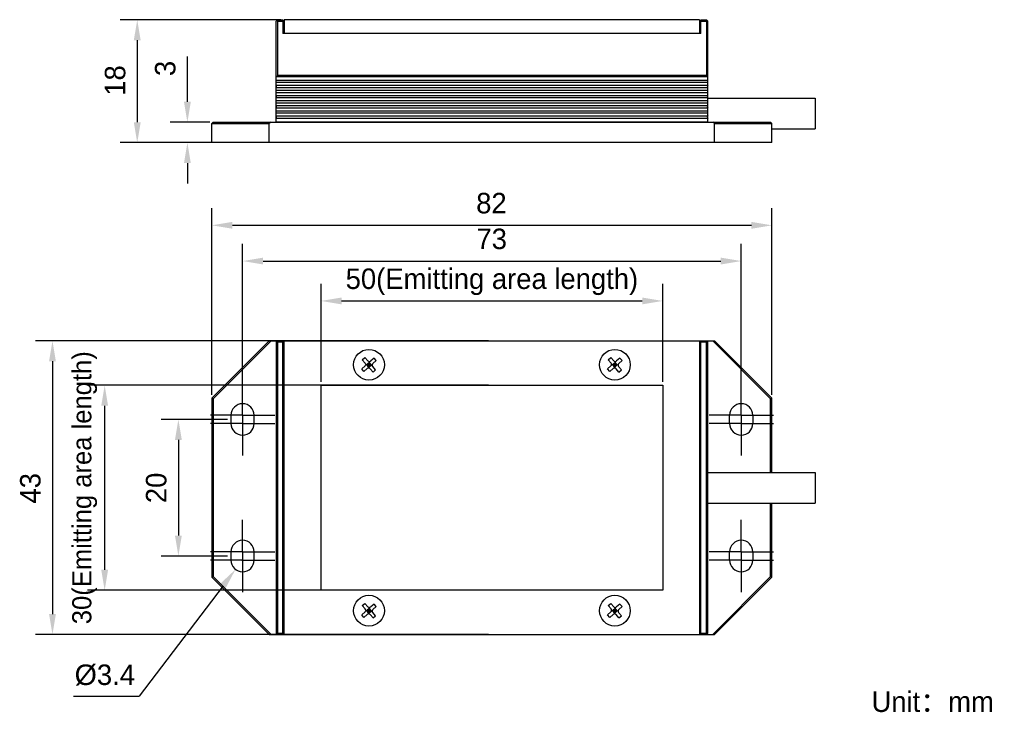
# Model space of a CAD drawing. Header units: millimetres. Extents: x 74 to 218, y 73 to 174.
import ezdxf

# ---------------------------------------------------------------- set-up
doc = ezdxf.new("R2010")
doc.units = ezdxf.units.MM
doc.header["$LTSCALE"] = 16.335
doc.header["$PDMODE"] = 3
doc.header["$PDSIZE"] = 8
doc.linetypes.add('CENTER', pattern=[0.6, 0.375, -0.075, 0.075, -0.075])
doc.layers.get('0').update_dxf_attribs({"linetype": 'CONTINUOUS'})
doc.layers.get('Defpoints').update_dxf_attribs({"linetype": 'CONTINUOUS'})
for name, color, linetype in [('00_COMPONENTS', 7, 'CONTINUOUS'), ('03_ALL_AXES', 7, 'CONTINUOUS'), ('05_ALL_CURVES', 7, 'CONTINUOUS'), ('50_ALL_DETAILS', 7, 'CONTINUOUS'), ('51__DRAFT_DIMS', 7, 'CONTINUOUS')]:
    doc.layers.add(name, color=color, linetype=linetype)
doc.styles.get("Standard").update_dxf_attribs({"font": 'simfang.ttf'})
doc.dimstyles.new('DIMSTYLE_1', dxfattribs={"dimtxt": 3, "dimasz": 3, "dimexe": 2.5, "dimexo": 0.5, "dimgap": 0.75, "dimtad": 1, "dimdsep": 46, "dimtxsty": 'STANDARD', "dimblk": '_FILLED', "dimblk1": '_FILLED', "dimblk2": '_FILLED', "dimcen": 0.09, "dimclrt": 3, "dimazin": 2, "dimtp": 0.2, "dimtm": 0.2, "dimtfac": 1, "dimtofl": 0, "dimtmove": 0, "dimatfit": 3, "dimldrblk": '_FILLED', "dimfxl": 1, "dimtolj": 1, "dimarcsym": 0})
doc.dimstyles.new('DIMSTYLE_2', dxfattribs={"dimtxt": 3, "dimasz": 3, "dimexe": 2.5, "dimexo": 0.5, "dimgap": 0.75, "dimtad": 1, "dimdsep": 46, "dimtxsty": 'STANDARD', "dimblk": '_FILLED', "dimblk1": '_FILLED', "dimblk2": '_FILLED', "dimcen": 0.09, "dimclrt": 3, "dimazin": 2, "dimtp": 0.3, "dimtm": 0.3, "dimtfac": 1, "dimtofl": 0, "dimtmove": 0, "dimatfit": 3, "dimldrblk": '_FILLED', "dimfxl": 1, "dimtolj": 1, "dimarcsym": 0})
doc.dimstyles.new('DIMSTYLE_3', dxfattribs={"dimtxt": 3, "dimasz": 3, "dimexe": 2.5, "dimexo": 0.5, "dimgap": 0.75, "dimtad": 1, "dimdsep": 46, "dimtxsty": 'STANDARD', "dimblk": '_FILLED', "dimblk1": '_FILLED', "dimblk2": '_FILLED', "dimcen": 0.09, "dimclrt": 3, "dimazin": 2, "dimtp": 0.1, "dimtm": 0.1, "dimtfac": 1, "dimtofl": 0, "dimtmove": 0, "dimatfit": 3, "dimldrblk": '_FILLED', "dimfxl": 1, "dimtolj": 1, "dimarcsym": 0})
doc.dimstyles.new('DIMSTYLE_4', dxfattribs={"dimtxt": 3, "dimasz": 3, "dimexe": 2.5, "dimexo": 0.5, "dimtad": 1, "dimdsep": 46, "dimtxsty": 'STANDARD', "dimblk": '_FILLED', "dimblk1": '_FILLED', "dimblk2": '_FILLED', "dimcen": 0.09, "dimclrt": 3, "dimazin": 2, "dimtp": 0.1, "dimtm": 0.1, "dimtfac": 1, "dimtofl": 0, "dimtmove": 0, "dimatfit": 1, "dimldrblk": '_FILLED', "dimfxl": 1, "dimtolj": 1, "dimarcsym": 0})

# ---------------------------------------------------------------- blocks, each defined once
blk = doc.blocks.new('_FILLED')
at = {"color": 0, "linetype": 'ByBlock'}
blk.add_solid([(0, 0), (-1, 0.167), (-1, -0.167)], dxfattribs=at)
blk = doc.blocks.new('*D1')
at = {"layer": '51__DRAFT_DIMS', "color": 0, "lineweight": -2}
for p, q in [((104.57, 115.64), (94.87, 115.64)), ((97.37, 112.64), (97.37, 98.64)), ((104.57, 95.64), (94.87, 95.64))]:
    blk.add_line(p, q, dxfattribs=at)
at = {"layer": 'Defpoints', "color": 0}
for p in [(105.07, 115.64), (97.37, 95.64), (105.07, 95.64)]:
    blk.add_point(p, dxfattribs=at)
at = {"layer": '51__DRAFT_DIMS', "color": 0, "linetype": 'ByBlock', "lineweight": -2, "xscale": 3, "yscale": 3, "zscale": 3}
for p, rotation in [((97.37, 115.64), 90), ((97.37, 95.64), 270)]:
    blk.add_blockref('_FILLED', p, dxfattribs=dict(at, rotation=rotation))
at = {"layer": '51__DRAFT_DIMS', "color": 3, "insert": (92.62, 105.61), "char_height": 3, "attachment_point": 2, "rotation": 90, "line_spacing_factor": 0.9}
blk.add_mtext('\\A1;\\A1;{\\fFZLanTingHei-R-GBK|b0|i0|c134|p2;\\C0;20}', dxfattribs=at)
blk = doc.blocks.new('*D2')
at = {"layer": '51__DRAFT_DIMS', "color": 0, "lineweight": -2}
for p, q in [((142.77, 120.64), (84.08, 120.64)), ((86.58, 117.64), (86.58, 93.64)), ((142.77, 90.64), (84.08, 90.64))]:
    blk.add_line(p, q, dxfattribs=at)
at = {"layer": 'Defpoints', "color": 0}
for p in [(143.27, 120.64), (86.58, 90.64), (143.27, 90.64)]:
    blk.add_point(p, dxfattribs=at)
at = {"layer": '51__DRAFT_DIMS', "color": 0, "linetype": 'ByBlock', "lineweight": -2, "xscale": 3, "yscale": 3, "zscale": 3}
for p, rotation in [((86.58, 120.64), 90), ((86.58, 90.64), 270)]:
    blk.add_blockref('_FILLED', p, dxfattribs=dict(at, rotation=rotation))
at = {"layer": '51__DRAFT_DIMS', "color": 3, "insert": (77.33, 105.64), "char_height": 3, "attachment_point": 2, "rotation": 90, "line_spacing_factor": 0.9}
blk.add_mtext('\\A1;\\A1;\\P{\\fFZLanTingHei-R-GBK|b0|i0|c134|p2;\\H0.933333x;\\C0;30(\\f方正兰亭黑_GBK|b0|i0|c134|p0;\\C256;Emitting area length\\fFZLanTingHei-R-GBK|b0|i0|c134|p2;\\C0;)}', dxfattribs=at)
blk = doc.blocks.new('*D3')
at = {"layer": '51__DRAFT_DIMS', "color": 0, "lineweight": -2}
for p, q in [((142.77, 127.14), (76.44, 127.14)), ((78.94, 124.14), (78.94, 87.14)), ((142.77, 84.14), (76.44, 84.14))]:
    blk.add_line(p, q, dxfattribs=at)
at = {"layer": 'Defpoints', "color": 0}
for p in [(143.27, 127.14), (78.94, 84.14), (143.27, 84.14)]:
    blk.add_point(p, dxfattribs=at)
at = {"layer": '51__DRAFT_DIMS', "color": 0, "linetype": 'ByBlock', "lineweight": -2, "xscale": 3, "yscale": 3, "zscale": 3}
for p, rotation in [((78.94, 127.14), 89.99999999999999), ((78.94, 84.14), 270)]:
    blk.add_blockref('_FILLED', p, dxfattribs=dict(at, rotation=rotation))
at = {"layer": '51__DRAFT_DIMS', "color": 3, "insert": (74.19, 105.55), "char_height": 3, "attachment_point": 2, "rotation": 90, "line_spacing_factor": 0.9}
blk.add_mtext('\\A1;\\A1;{\\fFZLanTingHei-R-GBK|b0|i0|c134|p2;\\C0;43}', dxfattribs=at)
blk = doc.blocks.new('*D4')
at = {"layer": '51__DRAFT_DIMS', "color": 0, "lineweight": -2}
for p, q in [((118.27, 121.14), (118.27, 135.48)), ((168.27, 121.14), (168.27, 135.48)), ((121.27, 132.98), (165.27, 132.98))]:
    blk.add_line(p, q, dxfattribs=at)
at = {"layer": 'Defpoints', "color": 0}
for p in [(168.27, 132.98), (118.27, 120.64), (168.27, 120.64)]:
    blk.add_point(p, dxfattribs=at)
at = {"layer": '51__DRAFT_DIMS', "color": 0, "linetype": 'ByBlock', "lineweight": -2, "xscale": 3, "yscale": 3, "zscale": 3, "rotation": 180}
blk.add_blockref('_FILLED', (118.27, 132.98), dxfattribs=at)
at = {"layer": '51__DRAFT_DIMS', "color": 0, "linetype": 'ByBlock', "lineweight": -2, "xscale": 3, "yscale": 3, "zscale": 3}
blk.add_blockref('_FILLED', (168.27, 132.98), dxfattribs=at)
at = {"layer": '51__DRAFT_DIMS', "color": 3, "insert": (143.27, 142.23), "char_height": 3, "attachment_point": 2, "line_spacing_factor": 0.9}
blk.add_mtext('\\A1;\\A1;\\P{\\fFZLanTingHei-R-GBK|b0|i0|c134|p2;\\C0;50(\\f方正兰亭黑_GBK|b0|i0|c134|p0;\\C256;Emitting area length\\fFZLanTingHei-R-GBK|b0|i0|c134|p2;\\C0;)}', dxfattribs=at)
blk = doc.blocks.new('*D5')
at = {"layer": '51__DRAFT_DIMS', "color": 0, "lineweight": -2}
for p, q in [((102.27, 119.24), (102.27, 146.55)), ((184.27, 119.24), (184.27, 146.55)), ((105.27, 144.05), (181.27, 144.05))]:
    blk.add_line(p, q, dxfattribs=at)
at = {"layer": 'Defpoints', "color": 0}
for p in [(184.27, 144.05), (102.27, 118.74), (184.27, 118.74)]:
    blk.add_point(p, dxfattribs=at)
at = {"layer": '51__DRAFT_DIMS', "color": 0, "linetype": 'ByBlock', "lineweight": -2, "xscale": 3, "yscale": 3, "zscale": 3, "rotation": 180}
blk.add_blockref('_FILLED', (102.27, 144.05), dxfattribs=at)
at = {"layer": '51__DRAFT_DIMS', "color": 0, "linetype": 'ByBlock', "lineweight": -2, "xscale": 3, "yscale": 3, "zscale": 3}
blk.add_blockref('_FILLED', (184.27, 144.05), dxfattribs=at)
at = {"layer": '51__DRAFT_DIMS', "color": 3, "insert": (143.2, 148.8), "char_height": 3, "attachment_point": 2, "line_spacing_factor": 0.9}
blk.add_mtext('\\A1;\\A1;{\\fFZLanTingHei-R-GBK|b0|i0|c134|p2;\\C0;82}', dxfattribs=at)
blk = doc.blocks.new('*D6')
at = {"layer": '51__DRAFT_DIMS', "color": 0, "lineweight": -2}
for p, q in [((98.69, 162.15), (98.69, 168.76)), ((101.97, 159.15), (96.19, 159.15)), ((101.77, 156.15), (96.19, 156.15)), ((98.69, 153.15), (98.69, 150.15))]:
    blk.add_line(p, q, dxfattribs=at)
at = {"layer": 'Defpoints', "color": 0}
for p in [(102.47, 159.15), (98.69, 156.15), (102.27, 156.15)]:
    blk.add_point(p, dxfattribs=at)
at = {"layer": '51__DRAFT_DIMS', "color": 0, "linetype": 'ByBlock', "lineweight": -2, "xscale": 3, "yscale": 3, "zscale": 3}
for p, rotation in [((98.69, 159.15), 270), ((98.69, 156.15), 90)]:
    blk.add_blockref('_FILLED', p, dxfattribs=dict(at, rotation=rotation))
at = {"layer": '51__DRAFT_DIMS', "color": 3, "insert": (93.94, 165.9), "char_height": 3, "attachment_point": 1, "rotation": 90, "line_spacing_factor": 0.9}
blk.add_mtext('\\A1;\\A1;{\\fFZLanTingHei-R-GBK|b0|i0|c134|p2;\\C0;3}', dxfattribs=at)
blk = doc.blocks.new('*D7')
at = {"layer": '51__DRAFT_DIMS', "color": 0, "lineweight": -2}
for p, q in [((112.37, 174.15), (88.85, 174.15)), ((91.35, 171.15), (91.35, 159.15)), ((110.17, 156.15), (88.85, 156.15))]:
    blk.add_line(p, q, dxfattribs=at)
at = {"layer": 'Defpoints', "color": 0}
for p in [(112.87, 174.15), (91.35, 156.15), (110.67, 156.15)]:
    blk.add_point(p, dxfattribs=at)
at = {"layer": '51__DRAFT_DIMS', "color": 0, "linetype": 'ByBlock', "lineweight": -2, "xscale": 3, "yscale": 3, "zscale": 3}
for p, rotation in [((91.35, 174.15), 90), ((91.35, 156.15), 270)]:
    blk.add_blockref('_FILLED', p, dxfattribs=dict(at, rotation=rotation))
at = {"layer": '51__DRAFT_DIMS', "color": 3, "insert": (86.6, 165.25), "char_height": 3, "attachment_point": 2, "rotation": 90, "line_spacing_factor": 0.9}
blk.add_mtext('\\A1;\\A1;{\\fFZLanTingHei-R-GBK|b0|i0|c134|p2;\\C0;18}', dxfattribs=at)
blk = doc.blocks.new('*D8')
at = {"layer": '51__DRAFT_DIMS', "color": 0}
for p, q in [((106.68, 95.04), (106.86, 95.04)), ((106.77, 94.95), (106.77, 95.13))]:
    blk.add_line(p, q, dxfattribs=at)
at = {"layer": '51__DRAFT_DIMS', "color": 0, "lineweight": -2}
for p in [(103.93, 91.3), (82, 75.14)]:
    blk.add_line(p, (91.65, 75.14), dxfattribs=at)
at = {"layer": 'Defpoints', "color": 0}
for p in [(107.8, 96.39), (105.74, 93.69)]:
    blk.add_point(p, dxfattribs=at)
at = {"layer": '51__DRAFT_DIMS', "color": 0, "linetype": 'ByBlock', "lineweight": -2, "xscale": 3, "yscale": 3, "zscale": 3, "rotation": 52.76587133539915}
blk.add_blockref('_FILLED', (105.74, 93.69), dxfattribs=at)
at = {"layer": '51__DRAFT_DIMS', "color": 3, "insert": (91.02, 84.26), "char_height": 3, "attachment_point": 3, "line_spacing_factor": 0.9}
blk.add_mtext('\\A1;{\\A1;\\fFZLanTingHei-R-GBK|b0|i0|c134|p2;\\C0;\\P\\fArial|b0|i0|c134|p2;%%c\\fFZLanTingHei-R-GBK|b0|i0|c134|p2;3.4}', dxfattribs=at)
blk = doc.blocks.new('*D9')
at = {"layer": '51__DRAFT_DIMS', "color": 0, "lineweight": -2}
for p, q in [((106.77, 119.73), (106.77, 141.32)), ((179.77, 120.19), (179.77, 141.32)), ((109.77, 138.82), (176.77, 138.82))]:
    blk.add_line(p, q, dxfattribs=at)
at = {"layer": 'Defpoints', "color": 0}
for p in [(179.77, 138.82), (179.77, 119.69), (106.77, 119.23)]:
    blk.add_point(p, dxfattribs=at)
at = {"layer": '51__DRAFT_DIMS', "color": 0, "linetype": 'ByBlock', "lineweight": -2, "xscale": 3, "yscale": 3, "zscale": 3, "rotation": 180}
blk.add_blockref('_FILLED', (106.77, 138.82), dxfattribs=at)
at = {"layer": '51__DRAFT_DIMS', "color": 0, "linetype": 'ByBlock', "lineweight": -2, "xscale": 3, "yscale": 3, "zscale": 3}
blk.add_blockref('_FILLED', (179.77, 138.82), dxfattribs=at)
at = {"layer": '51__DRAFT_DIMS', "color": 3, "insert": (143.24, 143.57), "char_height": 3, "attachment_point": 2, "line_spacing_factor": 0.9}
blk.add_mtext('\\A1;\\A1;{\\fFZLanTingHei-R-GBK|b0|i0|c134|p2;\\C0;73}', dxfattribs=at)

msp = doc.modelspace()

# ---------------------------------------------------------------- linework, layer by layer
at = {"layer": '00_COMPONENTS', "color": 0}
for p, q in [((111.872, 174.151), (111.672, 173.951)), ((111.672, 159.151), (111.672, 173.951)), ((111.872, 173.951), (111.772, 174.051)), ((111.872, 174.151), (112.672, 174.151)), ((111.872, 173.951), (111.872, 166.001)), ((111.872, 173.951), (112.672, 173.951)), ((112.672, 174.151), (112.672, 172.151)), ((112.872, 174.151), (112.872, 172.151)), ((173.672, 174.151), (112.872, 174.151)), ((173.672, 174.151), (173.672, 172.151)), ((173.872, 174.151), (174.672, 174.151)), ((173.872, 172.151), (173.872, 174.151)), ((173.872, 173.951), (174.672, 173.951)), ((174.872, 173.951), (174.672, 174.151)), ((174.672, 173.951), (174.772, 174.051)), ((174.672, 173.951), (174.672, 166.001)), ((174.872, 159.151), (174.872, 173.951)), ((173.872, 172.151), (112.672, 172.151)), ((111.672, 165.751), (111.792, 165.841)), ((111.792, 165.841), (174.752, 165.841)), ((174.672, 166.001), (111.872, 166.001)), ((174.872, 165.751), (174.752, 165.841)), ((111.672, 165.314), (174.872, 165.314)), ((111.672, 164.994), (174.872, 164.994)), ((111.672, 164.564), (174.872, 164.564)), ((111.672, 164.244), (174.872, 164.244)), ((111.672, 163.815), (174.872, 163.815)), ((111.672, 163.495), (174.872, 163.495)), ((111.672, 163.065), (174.872, 163.065)), ((111.672, 162.745), (174.872, 162.745)), ((111.672, 162.315), (174.872, 162.315)), ((111.672, 161.995), (174.872, 161.995)), ((111.672, 161.566), (174.872, 161.566)), ((174.872, 162.651), (190.572, 162.651)), ((190.572, 162.651), (190.572, 158.151)), ((111.672, 161.246), (174.872, 161.246)), ((111.672, 160.816), (174.872, 160.816)), ((111.672, 160.496), (174.872, 160.496)), ((111.672, 160.066), (174.872, 160.066)), ((102.272, 158.951), (102.472, 159.151)), ((102.272, 156.151), (102.272, 158.951)), ((102.272, 158.951), (110.672, 158.951)), ((102.472, 159.151), (184.072, 159.151)), ((110.955, 159.151), (110.672, 158.951)), ((110.672, 156.151), (110.672, 158.951)), ((111.672, 159.746), (174.872, 159.746)), ((111.672, 159.191), (174.872, 159.191)), ((175.872, 158.951), (175.59, 159.151)), ((175.872, 158.951), (184.272, 158.951)), ((175.872, 156.151), (175.872, 158.951)), ((184.272, 158.951), (184.072, 159.151)), ((184.272, 156.151), (184.272, 158.951)), ((184.272, 158.151), (190.572, 158.151)), ((184.272, 156.151), (102.272, 156.151)), ((110.672, 127.139), (102.272, 118.739)), ((110.955, 127.139), (102.472, 118.656)), ((110.672, 127.139), (175.872, 127.139)), ((111.672, 126.939), (111.872, 127.139)), ((111.672, 126.939), (111.672, 84.339)), ((111.872, 126.939), (111.772, 127.039)), ((111.872, 126.939), (111.872, 84.339)), ((112.672, 126.939), (111.872, 126.939)), ((112.672, 84.139), (112.672, 127.139)), ((112.872, 84.139), (112.872, 127.139)), ((173.672, 127.139), (173.672, 84.139)), ((173.872, 84.139), (173.872, 127.139)), ((174.672, 126.939), (173.872, 126.939)), ((174.672, 127.139), (174.872, 126.939)), ((174.672, 126.939), (174.772, 127.039)), ((174.672, 84.339), (174.672, 126.939)), ((174.872, 84.339), (174.872, 126.939)), ((184.072, 118.656), (175.59, 127.139)), ((184.272, 118.739), (175.872, 127.139)), ((124.295, 124.38), (124.672, 124.708)), ((124.723, 123.89), (124.295, 124.38)), ((125.099, 124.218), (124.672, 124.708)), ((124.92, 123.663), (125.297, 123.992)), ((125.24, 123.163), (125.305, 124.116)), ((125.625, 123.615), (125.297, 123.992)), ((126.013, 124.616), (125.523, 124.189)), ((126.341, 124.239), (125.851, 123.812)), ((126.341, 124.239), (126.013, 124.616)), ((160.295, 124.38), (160.672, 124.708)), ((160.723, 123.89), (160.295, 124.38)), ((161.099, 124.218), (160.672, 124.708)), ((160.92, 123.663), (161.297, 123.992)), ((161.24, 123.163), (161.305, 124.116)), ((161.625, 123.615), (161.297, 123.992)), ((162.013, 124.616), (161.523, 124.189)), ((162.341, 124.239), (161.851, 123.812)), ((162.341, 124.239), (162.013, 124.616)), ((124.694, 123.466), (124.204, 123.039)), ((124.532, 122.662), (124.204, 123.039)), ((125.022, 123.089), (124.532, 122.662)), ((124.796, 123.672), (125.749, 123.607)), ((125.248, 123.287), (124.92, 123.663)), ((125.461, 123.804), (125.084, 123.475)), ((125.437, 123.451), (125.108, 123.828)), ((125.248, 123.287), (125.625, 123.615)), ((125.872, 122.57), (125.445, 123.06)), ((126.249, 122.899), (125.822, 123.389)), ((125.872, 122.57), (126.249, 122.899)), ((160.694, 123.466), (160.204, 123.039)), ((160.532, 122.662), (160.204, 123.039)), ((161.022, 123.089), (160.532, 122.662)), ((160.796, 123.672), (161.749, 123.607)), ((161.248, 123.287), (160.92, 123.663)), ((161.461, 123.804), (161.084, 123.475)), ((161.437, 123.451), (161.108, 123.828)), ((161.248, 123.287), (161.625, 123.615)), ((161.872, 122.57), (161.445, 123.06)), ((162.249, 122.899), (161.822, 123.389)), ((161.872, 122.57), (162.249, 122.899)), ((102.272, 118.739), (102.272, 92.539)), ((102.272, 118.739), (102.472, 118.656)), ((102.472, 118.656), (102.472, 92.622)), ((184.272, 118.739), (184.072, 118.656)), ((184.072, 107.889), (184.072, 118.656)), ((184.272, 107.889), (184.272, 118.739)), ((105.072, 116.239), (105.072, 115.039)), ((108.472, 115.039), (108.472, 116.239)), ((178.072, 115.039), (178.072, 116.239)), ((181.472, 116.239), (181.472, 115.039)), ((174.872, 107.889), (190.572, 107.889)), ((190.572, 107.889), (190.572, 103.389)), ((174.872, 103.389), (190.572, 103.389)), ((184.072, 92.622), (184.072, 103.389)), ((184.272, 92.539), (184.272, 103.389)), ((105.072, 96.239), (105.072, 95.039)), ((108.472, 95.039), (108.472, 96.239)), ((178.072, 95.039), (178.072, 96.239)), ((181.472, 96.239), (181.472, 95.039)), ((102.272, 92.539), (102.472, 92.622)), ((102.272, 92.539), (110.672, 84.139)), ((102.472, 92.622), (110.955, 84.139)), ((175.59, 84.139), (184.072, 92.622)), ((175.872, 84.139), (184.272, 92.539)), ((184.272, 92.539), (184.072, 92.622)), ((124.295, 88.38), (124.672, 88.708)), ((124.723, 87.89), (124.295, 88.38)), ((125.099, 88.218), (124.672, 88.708)), ((124.92, 87.663), (125.297, 87.992)), ((125.24, 87.163), (125.305, 88.116)), ((125.625, 87.615), (125.297, 87.992)), ((126.013, 88.616), (125.523, 88.189)), ((126.341, 88.239), (125.851, 87.812)), ((126.341, 88.239), (126.013, 88.616)), ((160.295, 88.38), (160.672, 88.708)), ((160.723, 87.89), (160.295, 88.38)), ((161.099, 88.218), (160.672, 88.708)), ((160.92, 87.663), (161.297, 87.992)), ((161.24, 87.163), (161.305, 88.116)), ((161.625, 87.615), (161.297, 87.992)), ((162.013, 88.616), (161.523, 88.189)), ((162.341, 88.239), (161.851, 87.812)), ((162.341, 88.239), (162.013, 88.616)), ((124.694, 87.466), (124.204, 87.039)), ((124.532, 86.662), (124.204, 87.039)), ((125.022, 87.089), (124.532, 86.662)), ((124.796, 87.672), (125.749, 87.607)), ((125.248, 87.287), (124.92, 87.663)), ((125.461, 87.804), (125.084, 87.475)), ((125.437, 87.451), (125.108, 87.828)), ((125.248, 87.287), (125.625, 87.615)), ((125.872, 86.57), (125.445, 87.06)), ((126.249, 86.899), (125.822, 87.389)), ((125.872, 86.57), (126.249, 86.899)), ((160.694, 87.466), (160.204, 87.039)), ((160.532, 86.662), (160.204, 87.039)), ((161.022, 87.089), (160.532, 86.662)), ((160.796, 87.672), (161.749, 87.607)), ((161.248, 87.287), (160.92, 87.663)), ((161.461, 87.804), (161.084, 87.475)), ((161.437, 87.451), (161.108, 87.828)), ((161.248, 87.287), (161.625, 87.615)), ((161.872, 86.57), (161.445, 87.06)), ((162.249, 86.899), (161.822, 87.389)), ((161.872, 86.57), (162.249, 86.899)), ((110.672, 84.139), (175.872, 84.139)), ((111.872, 84.139), (111.672, 84.339)), ((111.872, 84.339), (111.772, 84.239)), ((111.872, 84.339), (112.672, 84.339)), ((173.872, 84.339), (174.672, 84.339)), ((174.772, 84.239), (174.672, 84.339)), ((174.672, 84.139), (174.872, 84.339))]:
    msp.add_line(p, q, dxfattribs=at)
for centre in [(125.272, 123.639), (161.272, 123.639), (125.272, 87.639), (161.272, 87.639)]:
    msp.add_circle(centre, 2.25, dxfattribs=at)
for centre, radius, start, end in [((125.326, 124.415), 0.3, 221.07778, 311.07778), ((161.326, 124.415), 0.3, 221.07778, 311.07778), ((124.496, 123.692), 0.3, 311.07778, 41.07778), ((125.219, 122.863), 0.3, 41.07778, 131.07778), ((126.048, 123.586), 0.3, 131.07778, 221.07778), ((160.496, 123.692), 0.3, 311.07778, 41.07778), ((161.219, 122.863), 0.3, 41.07778, 131.07778), ((162.048, 123.586), 0.3, 131.07778, 221.07778), ((106.772, 116.239), 1.7, 0, 180), ((179.772, 116.239), 1.7, 0, 180), ((106.772, 115.039), 1.7, 180, 360), ((179.772, 115.039), 1.7, 180, 360), ((106.772, 96.239), 1.7, 0, 180), ((179.772, 96.239), 1.7, 0, 180), ((106.772, 95.039), 1.7, 180, 360), ((179.772, 95.039), 1.7, 180, 360), ((125.326, 88.415), 0.3, 221.07778, 311.07778), ((161.326, 88.415), 0.3, 221.07778, 311.07778), ((124.496, 87.692), 0.3, 311.07778, 41.07778), ((125.219, 86.863), 0.3, 41.07778, 131.07778), ((126.048, 87.586), 0.3, 131.07778, 221.07778), ((160.496, 87.692), 0.3, 311.07778, 41.07778), ((161.219, 86.863), 0.3, 41.07778, 131.07778), ((162.048, 87.586), 0.3, 131.07778, 221.07778)]:
    msp.add_arc(centre, radius, start, end, dxfattribs=at)
for centre, major_axis, start_param, end_param in [((111.672, 166.001), (0, 0.2), -2.4980898, -1.5707963), ((174.872, 166.001), (0.2, 0), -3.1415927, -2.2142992), ((111.542, 164.404), (0.2, 0), -0.8632119, 0.8632119), ((175.002, 164.404), (0.2, 0), 2.2783808, 4.0048045), ((111.542, 162.905), (0.2, 0), -0.8632119, 0.8632119), ((175.002, 162.905), (0.2, 0), 2.2783808, 4.0048045), ((111.542, 161.406), (0.2, 0), -0.8632119, 0.8632119), ((175.002, 161.406), (0.2, 0), 2.2783808, 4.0048045), ((111.542, 159.906), (0.2, 0), -0.8632119, 0.8632119), ((175.002, 159.906), (0.2, 0), 2.2783808, 4.0048045)]:
    msp.add_ellipse(centre, major_axis=major_axis, ratio=1, start_param=start_param, end_param=end_param, dxfattribs=at)
at = {"layer": '03_ALL_AXES', "color": 0, "linetype": 'CENTER'}
for p, q in [((106.772, 119.739), (106.772, 120.939)), ((106.772, 116.239), (106.772, 119.739)), ((179.772, 119.739), (179.772, 120.939)), ((179.772, 116.239), (179.772, 119.739)), ((106.772, 116.239), (102.072, 116.239)), ((106.772, 116.239), (106.772, 111.539)), ((106.772, 116.239), (111.472, 116.239)), ((179.772, 116.239), (175.072, 116.239)), ((179.772, 116.239), (184.472, 116.239)), ((179.772, 116.239), (179.772, 111.539)), ((106.772, 115.039), (102.072, 115.039)), ((106.772, 115.039), (111.472, 115.039)), ((179.772, 115.039), (175.072, 115.039)), ((179.772, 115.039), (184.472, 115.039)), ((106.772, 111.539), (106.772, 110.339)), ((179.772, 111.539), (179.772, 110.339)), ((106.772, 99.739), (106.772, 100.939)), ((179.772, 99.739), (179.772, 100.939)), ((106.772, 96.239), (106.772, 99.739)), ((179.772, 96.239), (179.772, 99.739)), ((106.772, 96.239), (102.072, 96.239)), ((106.772, 96.239), (106.772, 91.539)), ((106.772, 96.239), (111.472, 96.239)), ((179.772, 96.239), (175.072, 96.239)), ((179.772, 96.239), (184.472, 96.239)), ((179.772, 96.239), (179.772, 91.539)), ((106.772, 95.039), (102.072, 95.039)), ((106.772, 95.039), (111.472, 95.039)), ((179.772, 95.039), (175.072, 95.039)), ((179.772, 95.039), (184.472, 95.039)), ((106.772, 91.539), (106.772, 90.339)), ((179.772, 91.539), (179.772, 90.339))]:
    msp.add_line(p, q, dxfattribs=at)
at = {"layer": '05_ALL_CURVES', "color": 0}
for p, q in [((118.272, 90.639), (118.272, 120.639)), ((118.272, 120.639), (168.272, 120.639)), ((168.272, 120.639), (168.272, 90.639)), ((168.272, 90.639), (118.272, 90.639))]:
    msp.add_line(p, q, dxfattribs=at)

# ---------------------------------------------------------------- texts
at = {"layer": '50_ALL_DETAILS', "color": 3, "insert": (198.842, 75.815), "char_height": 3, "width": 17.58984, "attachment_point": 1, "line_spacing_factor": 0.9}
msp.add_mtext('{\\fFZLanTingHei-R-GBK|b0|i0|c134|p2;\\C0;Unit：mm}', dxfattribs=at)

# ---------------------------------------------------------------- dimensions: what is measured, and where the dimension line sits
at = {"layer": '51__DRAFT_DIMS', "color": 0}
for base, p1, p2, text, dimstyle, picture, middle in [((91.349, 156.151), (112.872, 174.151), (110.672, 156.151), '\\A1;{\\fFZLanTingHei-R-GBK|b0|i0|c134|p2;\\C0;<>}', 'DIMSTYLE_1', '*D7', (91.349, 165.248)), ((98.694, 156.151), (102.472, 159.151), (102.272, 156.151), '\\A1;{\\fFZLanTingHei-R-GBK|b0|i0|c134|p2;\\C0;<>}', 'DIMSTYLE_3', '*D6', (98.694, 166.954)), ((78.944, 84.139), (143.272, 127.139), (143.272, 84.139), '\\A1;{\\fFZLanTingHei-R-GBK|b0|i0|c134|p2;\\C0;<>}', 'DIMSTYLE_2', '*D3', (78.944, 105.548)), ((86.584, 90.639), (143.272, 120.639), (143.272, 90.639), '\\A1;\\P{\\fFZLanTingHei-R-GBK|b0|i0|c134|p2;\\H0.933333x;\\C0;<>(\\f方正兰亭黑_GBK|b0|i0|c134|p0;\\C256;Emitting area length\\fFZLanTingHei-R-GBK|b0|i0|c134|p2;\\C0;)}', 'DIMSTYLE_1', '*D2', (86.584, 105.639)), ((97.373, 95.639), (105.072, 115.639), (105.072, 95.639), '\\A1;{\\fFZLanTingHei-R-GBK|b0|i0|c134|p2;\\C0;<>}', 'DIMSTYLE_1', '*D1', (97.373, 105.613))]:
    dim = msp.add_linear_dim(base=base, p1=p1, p2=p2, angle=270, text=text, dimstyle=dimstyle, override={"dimtxsty": 'STANDARD'}, dxfattribs=at)
    dim.commit()
    dim.dimension.update_dxf_attribs({"geometry": picture, "text_midpoint": middle, "dimtype": 160})
for base, p1, p2, text, picture, middle in [((184.272, 144.048), (102.272, 118.739), (184.272, 118.739), '\\A1;{\\fFZLanTingHei-R-GBK|b0|i0|c134|p2;\\C0;<>}', '*D5', (143.199, 144.048)), ((179.772, 138.824), (106.772, 119.225), (179.772, 119.688), '\\A1;{\\fFZLanTingHei-R-GBK|b0|i0|c134|p2;\\C0;<>}', '*D9', (143.24, 138.824)), ((168.272, 132.982), (118.272, 120.639), (168.272, 120.639), '\\A1;\\P{\\fFZLanTingHei-R-GBK|b0|i0|c134|p2;\\C0;<>(\\f方正兰亭黑_GBK|b0|i0|c134|p0;\\C256;Emitting area length\\fFZLanTingHei-R-GBK|b0|i0|c134|p2;\\C0;)}', '*D4', (143.272, 132.982))]:
    dim = msp.add_linear_dim(base=base, p1=p1, p2=p2, text=text, dimstyle='DIMSTYLE_2', override={"dimtxsty": 'STANDARD'}, dxfattribs=at)
    dim.commit()
    dim.dimension.update_dxf_attribs({"geometry": picture, "text_midpoint": middle, "dimtype": 160})
dim = msp.add_diameter_dim_2p(p1=(107.801, 96.393), p2=(105.744, 93.686), text='{\\A1;\\fFZLanTingHei-R-GBK|b0|i0|c134|p2;\\C0;\\P\\fArial|b0|i0|c134|p2;%%c\\fFZLanTingHei-R-GBK|b0|i0|c134|p2;<>}', dimstyle='DIMSTYLE_4', override={"dimtih": 1, "dimtoh": 1, "dimpost": '<>', "dimtxsty": 'STANDARD'}, dxfattribs=at)
dim.commit()
dim.dimension.update_dxf_attribs({"geometry": '*D8', "text_midpoint": (86.511, 75.14), "dimtype": 163})

doc.saveas('drawing.dxf')
